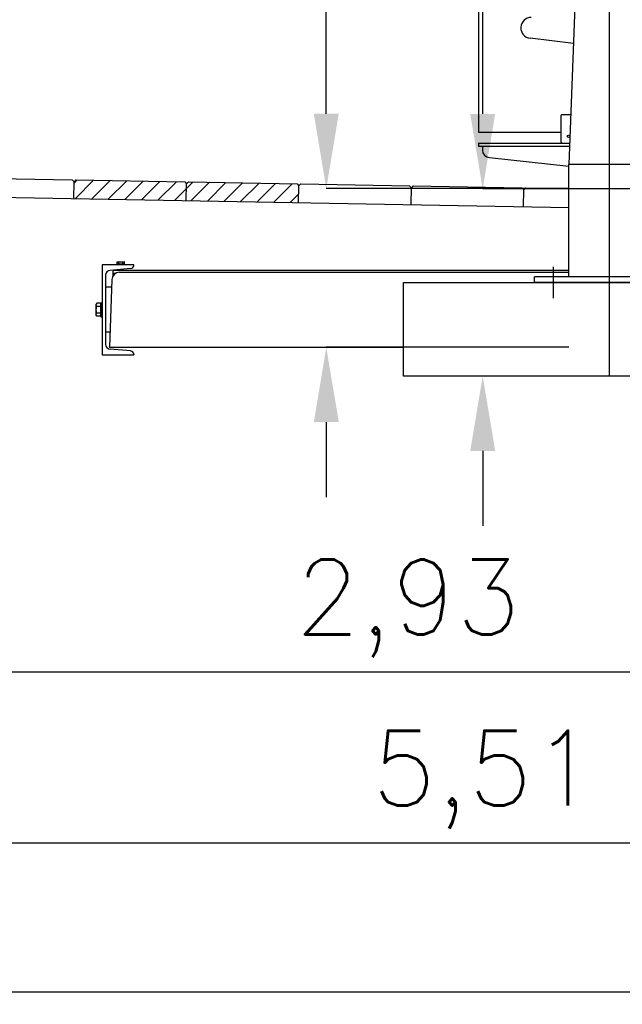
# Model space of a CAD drawing. Header units: millimetres. Extents: x 96940 to 101272, y 432237 to 434659.
# Tile 80 of 256: x 97681.02 to 97682.63, y 432609.11 to 432611.73. Entities that reach past the tile are written whole.
import ezdxf

# ---------------------------------------------------------------- set-up
doc = ezdxf.new("R2010")
doc.units = ezdxf.units.MM
doc.linetypes.add('CENTER', pattern=[35.225022, 22.015639, -4.403128, 4.403128, -4.403128])
doc.layers.add('R_BN_N_T_Halte_Dreismast', color=7, linetype='Continuous', lineweight=25)
for name, color, linetype in [('R_BN_T_N_Halte_Bemating', 1, 'Continuous'), ('R_BN_T_N_Halte_Blindengeleidelijn', 9, 'Continuous'), ('R_BN_T_N_Tramplus abri 2e generatie', 7, 'Continuous')]:
    doc.layers.add(name, color=color, linetype=linetype)
doc.styles.get("Standard").update_dxf_attribs({"font": 'romans.shx'})
doc.dimstyles.new('RET 1-500', dxfattribs={"dimtxt": 1, "dimasz": 1, "dimexe": 0.3, "dimexo": 0, "dimgap": 0.3, "dimtad": 1, "dimdec": 3, "dimzin": 1, "dimtxsty": 'Standard', "dimcen": 0, "dimclrd": 1, "dimclre": 1, "dimclrt": 7, "dimaunit": 2, "dimadec": 4, "dimazin": 0, "dimtfac": 1, "dimtdec": 3, "dimtofl": 0, "dimtmove": 0, "dimatfit": 0, "dimfxl": 1, "dimarcsym": 0})

# ---------------------------------------------------------------- blocks, each defined once
blk = doc.blocks.new('*D66')
at = {"layer": 'Defpoints', "color": 0, "transparency": 16777216}
for p in [(97679.2769, 432610.3132), (97684.7869, 432610.3132), (97684.7869, 432609.5362)]:
    blk.add_point(p, dxfattribs=at)
at = {"layer": 'R_BN_T_N_Halte_Bemating', "color": 1, "lineweight": -2, "transparency": 16777216}
for p, q in [((97679.2769, 432610.3132), (97679.2769, 432609.5362)), ((97684.7869, 432610.3132), (97684.7869, 432609.5362)), ((97679.4769, 432609.5362), (97684.5869, 432609.5362))]:
    blk.add_line(p, q, dxfattribs=at)
at = {"layer": 'R_BN_T_N_Halte_Bemating', "color": 1, "transparency": 16777216}
for points in [[(97679.4769, 432609.5696), (97679.4769, 432609.5029), (97679.2769, 432609.5362)], [(97684.5869, 432609.5696), (97684.5869, 432609.5029), (97684.7869, 432609.5362)]]:
    blk.add_solid(points, dxfattribs=at)
at = {"layer": 'R_BN_T_N_Halte_Bemating', "color": 7, "transparency": 16777216, "insert": (97682.2629, 432609.7053), "char_height": 0.2, "attachment_point": 5}
blk.add_mtext('5,51', dxfattribs=at)
blk = doc.blocks.new('*D67')
at = {"layer": 'Defpoints', "color": 0, "transparency": 16777216}
for p in [(97680.5669, 432611.0567), (97683.4968, 432610.9732), (97683.4968, 432609.9932)]:
    blk.add_point(p, dxfattribs=at)
at = {"layer": 'R_BN_T_N_Halte_Bemating', "color": 1, "lineweight": -2, "transparency": 16777216}
for p, q in [((97680.5669, 432611.0567), (97680.5669, 432609.9932)), ((97683.4968, 432610.9732), (97683.4968, 432609.9932)), ((97680.7669, 432609.9932), (97683.2968, 432609.9932))]:
    blk.add_line(p, q, dxfattribs=at)
at = {"layer": 'R_BN_T_N_Halte_Bemating', "color": 1, "transparency": 16777216}
for points in [[(97680.7669, 432610.0266), (97680.7669, 432609.9599), (97680.5669, 432609.9932)], [(97683.2968, 432610.0266), (97683.2968, 432609.9599), (97683.4968, 432609.9932)]]:
    blk.add_solid(points, dxfattribs=at)
at = {"layer": 'R_BN_T_N_Halte_Bemating', "color": 7, "transparency": 16777216, "insert": (97682.0588, 432610.1623), "char_height": 0.2, "attachment_point": 5}
blk.add_mtext('2,93', dxfattribs=at)
blk = doc.blocks.new('*D52')
at = {"layer": 'Defpoints', "color": 0, "transparency": 16777216}
for p in [(97691.0769, 432610.3011), (97669.6869, 432610.169), (97691.0769, 432609.1387)]:
    blk.add_point(p, dxfattribs=at)
at = {"layer": 'R_BN_T_N_Halte_Bemating', "color": 1, "lineweight": -2, "transparency": 16777216}
for p, q in [((97691.0769, 432610.3011), (97691.0769, 432609.1387)), ((97669.6869, 432610.169), (97669.6869, 432609.1387)), ((97669.8869, 432609.1387), (97690.8769, 432609.1387))]:
    blk.add_line(p, q, dxfattribs=at)
at = {"layer": 'R_BN_T_N_Halte_Bemating', "color": 1, "transparency": 16777216}
for points in [[(97669.8869, 432609.172), (97669.8869, 432609.1053), (97669.6869, 432609.1387)], [(97690.8769, 432609.172), (97690.8769, 432609.1053), (97691.0769, 432609.1387)]]:
    blk.add_solid(points, dxfattribs=at)
at = {"layer": 'R_BN_T_N_Halte_Bemating', "color": 7, "transparency": 16777216, "insert": (97680.0918, 432609.3077), "char_height": 0.2, "attachment_point": 5}
blk.add_mtext('21,39', dxfattribs=at)
blk = doc.blocks.new('DREIS zijaanzicht')
at = {"layer": 'R_BN_N_T_Halte_Dreismast', "color": 1, "linetype": 'CENTER', "ltscale": 0.05}
for p, q in [((0, -0.5), (0, 3.8316)), ((-0.0941, 0), (0.0941, 0))]:
    blk.add_line(p, q, dxfattribs=at)
at = {"layer": 'R_BN_N_T_Halte_Dreismast'}
for p, q in [((0.081, 0.815), (0.1085, 0.065)), ((-0.1085, 0.065), (0.1085, 0.065)), ((0.1085, -0.235), (0.1085, 0.065)), ((0.15, -0.292), (0.15, -0.208)), ((-0.2, -0.235), (0.2, -0.235)), ((0.2, -0.25), (0.2, -0.235)), ((0.55, -0.25), (-0.35, -0.25)), ((-0.2, -0.25), (0.2, -0.25)), ((0.55, -0.5), (0.55, -0.25)), ((-0.35, -0.5), (0.55, -0.5))]:
    blk.add_line(p, q, dxfattribs=at)
blk = doc.blocks.new('*D521')
at = {"layer": 'Defpoints', "color": 0, "transparency": 16777216}
for p in [(97682.5968, 432611.2824), (97682.2583, 432610.7824), (97682.5968, 432610.7824)]:
    blk.add_point(p, dxfattribs=at)
at = {"layer": 'R_BN_T_N_Halte_Bemating', "color": 1, "lineweight": -2, "transparency": 16777216}
for p, q in [((97682.2583, 432611.4824), (97682.2583, 432612.3919)), ((97682.5968, 432611.2824), (97682.2583, 432611.2824)), ((97682.5968, 432610.7824), (97682.2583, 432610.7824)), ((97682.2583, 432610.5824), (97682.2583, 432610.3824))]:
    blk.add_line(p, q, dxfattribs=at)
at = {"layer": 'R_BN_T_N_Halte_Bemating', "color": 1, "transparency": 16777216}
for points in [[(97682.225, 432611.4824), (97682.2917, 432611.4824), (97682.2583, 432611.2824)], [(97682.225, 432610.5824), (97682.2917, 432610.5824), (97682.2583, 432610.7824)]]:
    blk.add_solid(points, dxfattribs=at)
at = {"layer": 'R_BN_T_N_Halte_Bemating', "color": 7, "transparency": 16777216, "insert": (97682.0893, 432612.0371), "char_height": 0.2, "attachment_point": 5, "rotation": 90}
blk.add_mtext('0,50', dxfattribs=at)
blk = doc.blocks.new('*D522')
at = {"layer": 'Defpoints', "color": 0, "transparency": 16777216}
for p in [(97682.4883, 432611.2827), (97681.841, 432610.8594), (97682.4883, 432610.8594)]:
    blk.add_point(p, dxfattribs=at)
at = {"layer": 'R_BN_T_N_Halte_Bemating', "color": 1, "lineweight": -2, "transparency": 16777216}
for p, q in [((97681.841, 432611.4827), (97681.841, 432612.3922)), ((97682.4883, 432611.2827), (97681.841, 432611.2827)), ((97682.4883, 432610.8594), (97681.841, 432610.8594)), ((97681.841, 432610.6594), (97681.841, 432610.4594))]:
    blk.add_line(p, q, dxfattribs=at)
at = {"layer": 'R_BN_T_N_Halte_Bemating', "color": 1, "transparency": 16777216}
for points in [[(97681.8077, 432611.4827), (97681.8744, 432611.4827), (97681.841, 432611.2827)], [(97681.8077, 432610.6594), (97681.8744, 432610.6594), (97681.841, 432610.8594)]]:
    blk.add_solid(points, dxfattribs=at)
at = {"layer": 'R_BN_T_N_Halte_Bemating', "color": 7, "transparency": 16777216, "insert": (97681.691, 432612.0375), "char_height": 0.2, "attachment_point": 5, "rotation": 90}
blk.add_mtext('0.40', dxfattribs=at)

msp = doc.modelspace()

# ---------------------------------------------------------------- hatches: boundary and pattern name
at = {"layer": 'R_BN_T_N_Tramplus abri 2e generatie'}
h = msp.add_hatch(dxfattribs=at)
h.set_pattern_fill('ANSI31', color=1, scale=0.01, style=0)
h.set_pattern_definition([(45, (97575.0818, 432500.406913), (-0.02245064, 0.02245064), [])])
h.paths.add_polyline_path([(97681.2888, 432611.30385), (97681.17332, 432611.30589), (97681.16824, 432611.30098), (97681.16744, 432611.25598), (97681.2888, 432611.25384)])
h.paths.add_polyline_path([(97681.46819, 432611.29569), (97681.46328, 432611.30077), (97681.2888, 432611.30385), (97681.2888, 432611.25384), (97681.4674, 432611.25069)])
h.paths.add_polyline_path([(97681.76814, 432611.29039), (97681.76323, 432611.29548), (97681.47328, 432611.3006), (97681.46819, 432611.29569), (97681.4674, 432611.25069), (97681.76735, 432611.2454)])

# ---------------------------------------------------------------- linework, layer by layer
for p, q in [((97682.24745, 432613.21535), (97682.24745, 432611.43335)), ((97682.50017, 432611.66992), (97682.38467, 432611.6841)), ((97682.46963, 432611.48035), (97682.46808, 432611.47885)), ((97682.46808, 432611.40685), (97682.46808, 432611.47885)), ((97682.46963, 432611.48035), (97682.49322, 432611.48035)), ((97682.24745, 432611.43335), (97682.46808, 432611.43335)), ((97682.24745, 432611.40435), (97682.49043, 432611.40435)), ((97682.24745, 432611.40435), (97682.24745, 432611.39635)), ((97682.24745, 432611.39635), (97682.49014, 432611.39635)), ((97682.25745, 432611.39635), (97682.25745, 432611.38561)), ((97682.46963, 432611.40535), (97682.46808, 432611.40685)), ((97682.46995, 432611.40535), (97682.46995, 432611.40435)), ((97682.27669, 432611.36562), (97682.48817, 432611.34276)), ((97681.24295, 432611.07935), (97681.24295, 432610.83935)), ((97681.32794, 432611.07935), (97681.24295, 432611.07935)), ((97681.28295, 432611.07935), (97681.28295, 432611.08135)), ((97681.28295, 432611.08135), (97681.30295, 432611.08135)), ((97681.28313, 432611.087), (97681.28445, 432611.08775)), ((97681.28313, 432611.08195), (97681.28313, 432611.087)), ((97681.28313, 432611.08195), (97681.30276, 432611.08195)), ((97681.28445, 432611.08775), (97681.30145, 432611.08775)), ((97681.28445, 432611.08135), (97681.28445, 432611.08195)), ((97681.28804, 432611.08195), (97681.28804, 432611.087)), ((97681.29785, 432611.08195), (97681.29785, 432611.087)), ((97681.30276, 432611.087), (97681.30145, 432611.08775)), ((97681.30145, 432611.08135), (97681.30145, 432611.08195)), ((97681.30276, 432611.08195), (97681.30276, 432611.087)), ((97681.30295, 432611.07935), (97681.30295, 432611.08135)), ((97681.31882, 432611.06927), (97681.26431, 432611.06451)), ((97681.27245, 432611.05077), (97681.27245, 432611.06435)), ((97682.48834, 432611.06435), (97681.27245, 432611.06435)), ((97681.27854, 432611.05635), (97681.27245, 432611.05635)), ((97681.28795, 432611.06657), (97681.28795, 432611.06435)), ((97681.28874, 432611.05935), (97682.48834, 432611.05935)), ((97681.29795, 432611.06745), (97681.29795, 432611.06435)), ((97681.25245, 432611.05156), (97681.25245, 432610.86715)), ((97681.26876, 432611.04005), (97681.26245, 432610.85935)), ((97681.26803, 432611.01935), (97681.25245, 432611.01935)), ((97681.22879, 432610.97668), (97681.22745, 432610.97435)), ((97681.22745, 432610.94435), (97681.22745, 432610.97435)), ((97681.23915, 432610.97668), (97681.22879, 432610.97668)), ((97681.23915, 432610.94203), (97681.23915, 432610.97668)), ((97681.23995, 432610.97435), (97681.23915, 432610.97435)), ((97681.23995, 432610.97785), (97681.23995, 432610.94085)), ((97681.23995, 432610.97785), (97681.24295, 432610.97785)), ((97681.23915, 432610.96801), (97681.22879, 432610.96801)), ((97681.23915, 432610.95069), (97681.22879, 432610.95069)), ((97681.22879, 432610.94203), (97681.22745, 432610.94435)), ((97681.23915, 432610.94203), (97681.22879, 432610.94203)), ((97681.23995, 432610.94435), (97681.23915, 432610.94435)), ((97681.23995, 432610.94085), (97681.24295, 432610.94085)), ((97681.26384, 432610.89935), (97681.25245, 432610.89935)), ((97681.26245, 432610.85935), (97682.04684, 432610.85935)), ((97681.31882, 432610.84943), (97681.26431, 432610.8542)), ((97681.24295, 432610.83935), (97681.32794, 432610.83935))]:
    msp.add_line(p, q, dxfattribs=at)
at = {"layer": 'R_BN_T_N_Tramplus abri 2e generatie', "color": 9}
for p, q in [((97680.87337, 432611.31118), (97681.16333, 432611.30606)), ((97681.16333, 432611.30606), (97681.16824, 432611.30098)), ((97681.16744, 432611.25598), (97681.16824, 432611.30098)), ((97681.17332, 432611.30589), (97681.16824, 432611.30098)), ((97681.17332, 432611.30589), (97681.46328, 432611.30077)), ((97681.46328, 432611.30077), (97681.46819, 432611.29569)), ((97681.4674, 432611.25069), (97681.46819, 432611.29569)), ((97681.47328, 432611.3006), (97681.46819, 432611.29569)), ((97681.47328, 432611.3006), (97681.76323, 432611.29548)), ((97681.76323, 432611.29548), (97681.76814, 432611.29039)), ((97681.76735, 432611.2454), (97681.76814, 432611.29039)), ((97681.77323, 432611.29531), (97681.76814, 432611.29039)), ((97681.77323, 432611.29531), (97682.06319, 432611.29019)), ((97682.06319, 432611.29019), (97682.0681, 432611.2851)), ((97682.07318, 432611.29001), (97682.0681, 432611.2851)), ((97682.07318, 432611.29001), (97682.36314, 432611.2849)), ((97682.0673, 432611.24011), (97682.0681, 432611.2851)), ((97682.36314, 432611.2849), (97682.36805, 432611.27981)), ((97682.36726, 432611.23482), (97682.36805, 432611.27981)), ((97682.37314, 432611.28472), (97682.36805, 432611.27981)), ((97682.37314, 432611.28472), (97682.48834, 432611.28269)), ((97680.86749, 432611.26127), (97682.48834, 432611.23269))]:
    msp.add_line(p, q, dxfattribs=at)
at = {"layer": 'R_BN_T_N_Tramplus abri 2e generatie', "color": 2}
for p, q in [((97681.26439, 432610.85935), (97681.26254, 432610.862)), ((97681.32788, 432610.83961), (97681.32735, 432610.83935))]:
    msp.add_line(p, q, dxfattribs=at)
at = {"layer": 'R_BN_T_N_Tramplus abri 2e generatie'}
for points in [[(97681.28313, 432611.087), (97681.28364, 432611.08727), (97681.28414, 432611.08748), (97681.28462, 432611.08763), (97681.2851, 432611.08772), (97681.28558, 432611.08775)], [(97681.28558, 432611.08775), (97681.28607, 432611.08772), (97681.28655, 432611.08763), (97681.28703, 432611.08748), (97681.28752, 432611.08727), (97681.28804, 432611.087)], [(97681.28804, 432611.087), (97681.28906, 432611.08727), (97681.29004, 432611.08748), (97681.29101, 432611.08763), (97681.29198, 432611.08772), (97681.29295, 432611.08775)], [(97681.29295, 432611.08775), (97681.29392, 432611.08772), (97681.29489, 432611.08763), (97681.29586, 432611.08747), (97681.29684, 432611.08726), (97681.29785, 432611.087)], [(97681.29785, 432611.087), (97681.29837, 432611.08727), (97681.29886, 432611.08748), (97681.29934, 432611.08763), (97681.29983, 432611.08772), (97681.30031, 432611.08775)], [(97681.30031, 432611.08775), (97681.30079, 432611.08772), (97681.30127, 432611.08763), (97681.30175, 432611.08748), (97681.30225, 432611.08727), (97681.30276, 432611.087)], [(97681.22745, 432610.97234), (97681.22753, 432610.97341), (97681.22779, 432610.97447), (97681.2282, 432610.97555), (97681.22879, 432610.97668)], [(97681.22879, 432610.96801), (97681.2282, 432610.96914), (97681.22779, 432610.97022), (97681.22753, 432610.97128), (97681.22745, 432610.97234)], [(97681.22745, 432610.95935), (97681.2275, 432610.96107), (97681.22767, 432610.96278), (97681.22794, 432610.9645), (97681.22831, 432610.96623), (97681.22879, 432610.96801)], [(97681.22879, 432610.95069), (97681.22831, 432610.9525), (97681.22794, 432610.95423), (97681.22767, 432610.95594), (97681.2275, 432610.95765), (97681.22745, 432610.95935)], [(97681.22745, 432610.94636), (97681.22753, 432610.94743), (97681.22779, 432610.94849), (97681.2282, 432610.94957), (97681.22879, 432610.95069)], [(97681.22879, 432610.94203), (97681.2282, 432610.94316), (97681.22779, 432610.94424), (97681.22753, 432610.9453), (97681.22745, 432610.94636)]]:
    msp.add_lwpolyline(points, dxfattribs=at)
msp.add_circle((97682.48745, 432611.42235), 0.0034, dxfattribs=at)
for centre, radius, start, end in [((97682.38808, 432611.7119), 0.028, 90.89037, 263), ((97682.27745, 432611.38561), 0.02, 180, 267.82526), ((97681.31795, 432611.07924), 0.01, 275, 0.67851), ((97681.26545, 432611.05156), 0.013, 95, 180), ((97681.28874, 432611.03935), 0.02, 90, 178), ((97681.26545, 432610.86715), 0.013, 180, 265), ((97681.31795, 432610.83947), 0.01, 359.32149, 85)]:
    msp.add_arc(centre, radius, start, end, dxfattribs=at)

# ---------------------------------------------------------------- block references
at = {"layer": 'R_BN_T_N_Halte_Blindengeleidelijn', "color": 6, "linetype": 'Continuous', "ltscale": 0.05, "xscale": -1}
msp.add_blockref('DREIS zijaanzicht', (97682.59684, 432611.28237), dxfattribs=at)

# ---------------------------------------------------------------- dimensions: what is measured, and where the dimension line sits
at = {"layer": 'R_BN_T_N_Halte_Bemating'}
dim = msp.add_linear_dim(base=(97681.84104, 432610.85935), p1=(97682.48834, 432611.28269), p2=(97682.48834, 432610.85935), angle=270, text='0.40', dimstyle='RET 1-500', override={"dimtxt": 0.2, "dimasz": 0.2, "dimexe": 0, "dimgap": 0.05, "dimdec": 2}, dxfattribs=at)
dim.commit()
dim.dimension.update_dxf_attribs({"geometry": '*D522', "text_midpoint": (97681.84104, 432612.03745), "dimtype": 161})
dim = msp.add_linear_dim(base=(97682.25833, 432610.78237), p1=(97682.59684, 432611.28237), p2=(97682.59684, 432610.78237), angle=270, dimstyle='RET 1-500', override={"dimtxt": 0.2, "dimasz": 0.2, "dimexe": 0, "dimgap": 0.05, "dimdec": 2}, dxfattribs=at)
dim.commit()
dim.dimension.update_dxf_attribs({"geometry": '*D521', "text_midpoint": (97682.25833, 432612.03713), "dimtype": 161})
for base, p1, p2, picture, middle in [((97683.49684, 432609.99322), (97680.56689, 432611.05669), (97683.49684, 432610.97318), '*D67', (97682.05885, 432609.99322)), ((97691.07689, 432609.13867), (97669.68689, 432610.16904), (97691.07689, 432610.30105), '*D52', (97680.09175, 432609.13867)), ((97684.78689, 432609.53624), (97679.27689, 432610.31317), (97684.78689, 432610.31317), '*D66', (97682.26294, 432609.53624))]:
    dim = msp.add_linear_dim(base=base, p1=p1, p2=p2, dimstyle='RET 1-500', override={"dimtxt": 0.2, "dimasz": 0.2, "dimexe": 0, "dimgap": 0.05, "dimdec": 2}, dxfattribs=at)
    dim.commit()
    dim.dimension.update_dxf_attribs({"geometry": picture, "text_midpoint": middle, "dimtype": 160})

doc.saveas('drawing.dxf')
